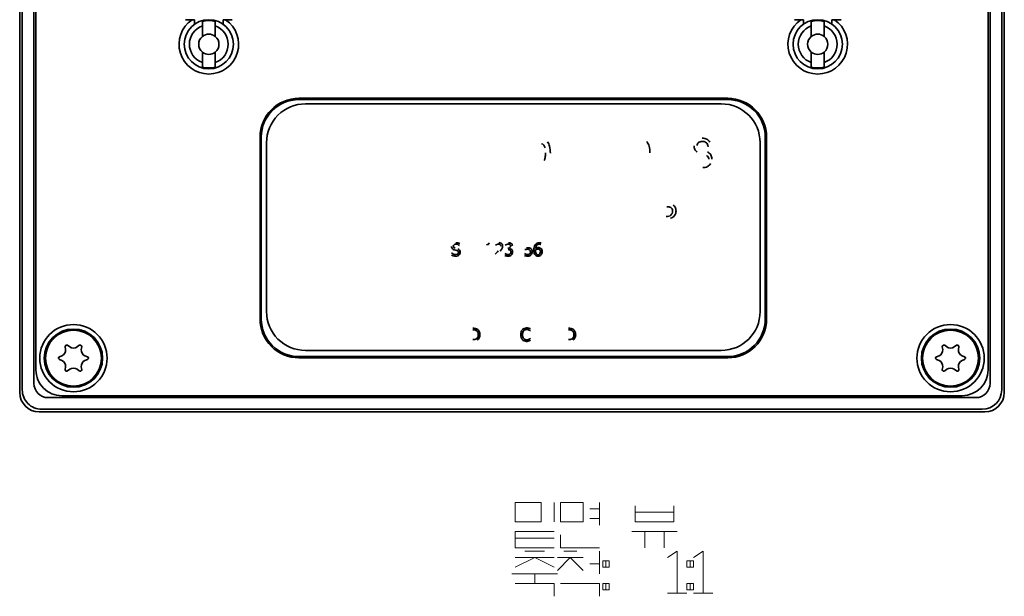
# Model space of a CAD drawing. Extents: x 143 to 572, y 61 to 374.
# Tile 2 of 6: x 259 to 335, y 271 to 315. Entities that reach past the tile are written whole.
import ezdxf

# ---------------------------------------------------------------- set-up
doc = ezdxf.new("R2010")
doc.units = 0

msp = doc.modelspace()

# ---------------------------------------------------------------- linework, layer by layer
at = {"color": 7, "lineweight": 35}
for p, q in [((259, 286.399), (259, 359.399)), ((259.2, 359.199), (259.2, 286.599)), ((334.8, 286.599), (334.8, 359.199)), ((335, 359.399), (335, 286.399)), ((333.9, 358.699), (333.9, 287.099)), ((333.75, 288.149), (333.75, 357.649)), ((260.1, 287.099), (260.1, 353.367)), ((260.25, 352.897), (260.25, 288.149)), ((280.549, 309.124), (313.649, 309.124)), ((313.649, 309.024), (280.549, 309.024)), ((313.149, 308.699), (281.049, 308.699)), ((281.049, 289.649), (313.149, 289.649)), ((280.549, 289.174), (313.649, 289.174)), ((313.649, 289.074), (280.549, 289.074)), ((332.8, 285.999), (261.2, 285.999)), ((262.25, 286.149), (331.75, 286.149)), ((260.7, 285.099), (333.3, 285.099)), ((333.5, 284.899), (260.5, 284.899))]:
    msp.add_line(p, q, dxfattribs=at)
at = {"color": 7, "lineweight": 35, "ltscale": 0.012596}
for p, q in [((272.303, 315.199), (271.799, 315.199)), ((275.399, 315.199), (274.895, 315.199)), ((319.303, 315.199), (318.799, 315.199)), ((322.399, 315.199), (321.895, 315.199))]:
    msp.add_line(p, q, dxfattribs=at)
at = {"color": 7, "lineweight": 35, "ltscale": 0.004903}
for p, q in [((272.303, 315.199), (272.499, 315.199)), ((274.699, 315.199), (274.895, 315.199)), ((319.303, 315.199), (319.499, 315.199)), ((321.699, 315.199), (321.895, 315.199))]:
    msp.add_line(p, q, dxfattribs=at)
at = {"color": 7, "lineweight": 35, "ltscale": 0.00877}
for p, q in [((272.499, 315.199), (272.499, 314.848)), ((274.699, 314.848), (274.699, 315.199)), ((319.499, 315.199), (319.499, 314.848)), ((321.699, 314.848), (321.699, 315.199))]:
    msp.add_line(p, q, dxfattribs=at)
at = {"color": 7, "lineweight": 35, "ltscale": 0.008784}
for p, q in [((273.099, 314.711), (273.099, 315.063)), ((274.099, 315.063), (274.099, 314.711)), ((320.099, 314.711), (320.099, 315.063)), ((321.099, 315.063), (321.099, 314.711))]:
    msp.add_line(p, q, dxfattribs=at)
at = {"color": 7, "lineweight": 35, "ltscale": 0.020224}
for p, q in [((273.099, 313.902), (273.099, 314.711)), ((274.099, 314.711), (274.099, 313.902)), ((320.099, 313.902), (320.099, 314.711)), ((321.099, 314.711), (321.099, 313.902)), ((273.099, 311.887), (273.099, 312.696)), ((274.099, 312.696), (274.099, 311.887)), ((320.099, 311.887), (320.099, 312.696)), ((321.099, 312.696), (321.099, 311.887))]:
    msp.add_line(p, q, dxfattribs=at)
at = {"color": 7, "lineweight": 35, "ltscale": 0.008783}
for p, q in [((273.099, 311.536), (273.099, 311.887)), ((274.099, 311.887), (274.099, 311.536)), ((320.099, 311.536), (320.099, 311.887)), ((321.099, 311.887), (321.099, 311.536))]:
    msp.add_line(p, q, dxfattribs=at)
at = {"color": 7, "lineweight": 35, "ltscale": 0.35125}
for p, q in [((277.549, 292.074), (277.549, 306.124)), ((277.649, 306.124), (277.649, 292.074)), ((316.549, 292.074), (316.549, 306.124)), ((316.649, 306.124), (316.649, 292.074))]:
    msp.add_line(p, q, dxfattribs=at)
at = {"color": 7, "lineweight": 35, "ltscale": 0.32625}
for p, q in [((278.049, 305.699), (278.049, 292.649)), ((316.149, 292.649), (316.149, 305.699))]:
    msp.add_line(p, q, dxfattribs=at)
at = {"color": 7, "lineweight": 35, "ltscale": 0.001562}
msp.add_line((299.13, 297.969), (299.193, 297.966), dxfattribs=at)
at = {"color": 7, "lineweight": 35, "ltscale": 0.002472}
msp.add_line((292.659, 297.39), (292.563, 297.413), dxfattribs=at)
at = {"color": 7, "lineweight": 35, "ltscale": 0.002187}
msp.add_line((292.744, 297.368), (292.659, 297.39), dxfattribs=at)
at = {"color": 7, "lineweight": 35, "ltscale": 0.004349}
msp.add_line((295.697, 297.092), (295.823, 297.213), dxfattribs=at)
at = {"color": 7, "lineweight": 35, "ltscale": 0.001267}
msp.add_line((295.768, 297.797), (295.725, 297.769), dxfattribs=at)
at = {"color": 7, "lineweight": 35, "ltscale": 0.002807}
msp.add_line((296.161, 297.41), (296.087, 297.326), dxfattribs=at)
at = {"color": 7, "lineweight": 35, "ltscale": 0.001268}
msp.add_line((296.517, 297.796), (296.475, 297.768), dxfattribs=at)
at = {"color": 7, "lineweight": 35, "ltscale": 0.002233}
msp.add_line((298.088, 297.451), (298, 297.435), dxfattribs=at)
at = {"color": 7, "lineweight": 35, "ltscale": 0.001201}
msp.add_line((298.129, 297.566), (298.177, 297.571), dxfattribs=at)
at = {"color": 7, "lineweight": 35, "ltscale": 0.001074}
msp.add_line((298.177, 297.571), (298.22, 297.572), dxfattribs=at)
at = {"color": 7, "lineweight": 35, "ltscale": 0.00087152}
msp.add_line((298.818, 297.36), (298.819, 297.395), dxfattribs=at)
at = {"color": 7, "lineweight": 35, "ltscale": 0.000710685}
msp.add_line((298.819, 297.395), (298.82, 297.423), dxfattribs=at)
at = {"color": 7, "lineweight": 35, "ltscale": 0.00128}
msp.add_line((297.968, 297.128), (298.013, 297.102), dxfattribs=at)
at = {"color": 7, "lineweight": 35, "ltscale": 0.001734}
msp.add_line((298.013, 297.102), (298.076, 297.075), dxfattribs=at)
at = {"color": 7, "lineweight": 35, "ltscale": 0.00189}
msp.add_line((298.076, 297.075), (298.149, 297.053), dxfattribs=at)
at = {"color": 7, "lineweight": 35, "ltscale": 0.00177}
msp.add_line((298.301, 291.357), (298.368, 291.331), dxfattribs=at)
at = {"color": 7, "lineweight": 35, "ltscale": 0.001862}
msp.add_line((298.368, 291.331), (298.434, 291.298), dxfattribs=at)
at = {"color": 7, "lineweight": 35, "ltscale": 0.001494}
msp.add_line((298.424, 291.138), (298.378, 291.177), dxfattribs=at)
at = {"color": 7, "lineweight": 35, "ltscale": 0.001727}
msp.add_line((298.434, 290.433), (298.372, 290.403), dxfattribs=at)
at = {"color": 7, "lineweight": 35, "ltscale": 0.001414}
msp.add_line((298.382, 290.554), (298.425, 290.592), dxfattribs=at)
at = {"color": 7, "lineweight": 35, "ltscale": 0.0053}
for p, q in [((262.543, 289.724), (262.516, 289.934)), ((262.701, 290.041), (262.869, 289.912)), ((263.431, 289.912), (263.599, 290.041)), ((263.784, 289.934), (263.757, 289.724)), ((330.243, 289.724), (330.216, 289.934)), ((330.401, 290.041), (330.569, 289.912)), ((331.131, 289.912), (331.299, 290.041)), ((331.484, 289.934), (331.457, 289.724)), ((262.066, 289.156), (262.262, 289.237)), ((262.262, 288.861), (262.066, 288.942)), ((264.038, 289.237), (264.234, 289.156)), ((264.234, 288.942), (264.038, 288.861)), ((329.766, 289.156), (329.962, 289.237)), ((329.962, 288.861), (329.766, 288.942)), ((331.738, 289.237), (331.934, 289.156)), ((331.934, 288.942), (331.738, 288.861)), ((262.516, 288.164), (262.543, 288.374)), ((262.869, 288.186), (262.701, 288.057)), ((263.599, 288.057), (263.431, 288.186)), ((263.757, 288.374), (263.784, 288.164)), ((330.216, 288.164), (330.243, 288.374)), ((330.569, 288.186), (330.401, 288.057)), ((331.299, 288.057), (331.131, 288.186)), ((331.457, 288.374), (331.484, 288.164))]:
    msp.add_line(p, q, dxfattribs=at)
at = {"color": 7, "lineweight": 35}
for points in [[(312.008, 305.689), (311.839, 305.778), (311.699, 305.793)], [(295.177, 297.844), (295.21, 297.877), (295.232, 297.954)], [(295.974, 297.972), (296.158, 297.925), (296.193, 297.897)], [(298.911, 297.769), (298.84, 297.632), (298.82, 297.519)], [(299.195, 297.269), (299.161, 297.122), (299.145, 297.096)], [(292.644, 297.048), (292.784, 297.076), (292.811, 297.094)]]:
    msp.add_lwpolyline(points, dxfattribs=at)
at = {"color": 7, "lineweight": 13}
for points in [[(297.25, 277.899), (299.25, 277.899), (299.25, 276.399), (297.25, 276.399)], [(300.75, 277.899), (302.5, 277.899), (302.5, 276.399), (300.75, 276.399)], [(304, 273.399), (304.5, 273.399), (304.5, 272.899), (304, 272.899)], [(310.5, 273.399), (311, 273.399), (311, 272.899), (310.5, 272.899)], [(304, 271.649), (304.5, 271.649), (304.5, 271.149), (304, 271.149)], [(310.5, 271.649), (311, 271.649), (311, 271.149), (310.5, 271.149)]]:
    msp.add_lwpolyline(points, close=True, dxfattribs=at)
for points in [[(300.25, 277.899), (300.25, 276.399)], [(303.75, 277.899), (303.75, 276.149)], [(306.5, 277.649), (306.5, 276.399), (309.5, 276.399), (309.5, 277.649), (309.5, 277.149), (306.5, 277.149)], [(303, 277.399), (303.75, 277.399)], [(303, 276.649), (303.75, 276.649)], [(300.25, 275.649), (297.25, 275.649), (297.25, 274.399), (300.25, 274.399)], [(297.25, 275.149), (300.25, 275.149)], [(300.75, 275.399), (300.75, 274.399), (303.75, 274.399)], [(306.25, 275.649), (309.75, 275.649)], [(307.25, 275.649), (307.25, 274.399)], [(308.75, 275.649), (308.75, 274.399)], [(297.25, 273.649), (300.25, 273.649)], [(297.25, 272.899), (298.75, 273.649), (300.25, 272.899)], [(298, 274.149), (299.5, 274.149)], [(300.5, 273.649), (302.5, 273.649)], [(300.5, 272.649), (301.5, 273.649), (302.5, 272.649)], [(301, 274.149), (302, 274.149)], [(303.75, 274.149), (303.75, 272.399)], [(309, 273.649), (309.75, 274.149)], [(309.75, 274.149), (309.75, 270.899)], [(311, 273.649), (311.75, 274.149)], [(311.75, 274.149), (311.75, 270.899)], [(303, 273.149), (303.75, 273.149)], [(304.25, 273.399), (304.25, 272.899)], [(310.75, 273.399), (310.75, 272.899)], [(297, 272.399), (300.5, 272.399)], [(298.75, 272.399), (298.75, 271.649)], [(297.25, 271.649), (300.25, 271.649), (300.25, 270.649)], [(300.75, 271.649), (303.75, 271.649), (303.75, 270.649)], [(304.25, 271.649), (304.25, 271.149)], [(310.75, 271.649), (310.75, 271.149)], [(309, 270.899), (310.5, 270.899)], [(311, 270.899), (312.5, 270.899)]]:
    msp.add_lwpolyline(points, dxfattribs=at)
at = {"color": 7, "lineweight": 35}
for centre, radius in [((273.599, 313.299), 1.9), ((320.599, 313.299), 1.9), ((263.15, 289.049), 2.6), ((263.15, 289.049), 2.25), ((263.15, 289.049), 2.16), ((330.85, 289.049), 2.6), ((330.85, 289.049), 2.25), ((330.85, 289.049), 2.16)]:
    msp.add_circle(centre, radius, dxfattribs=at)
for centre, radius, start, end in [((273.599, 313.299), 2.3, 124.30115, 55.69885), ((273.599, 313.299), 1.498, 109.49724, 250.50276), ((273.599, 313.299), 1.833, 74.17054, 105.82946), ((273.599, 313.299), 1.498, 289.49724, 70.50276), ((320.599, 313.299), 2.3, 124.30115, 55.69885), ((320.599, 313.299), 1.498, 109.49724, 250.50276), ((320.599, 313.299), 1.833, 74.17054, 105.82946), ((320.599, 313.299), 1.498, 289.49724, 70.50276), ((273.599, 313.299), 0.783, 129.65491, 230.34509), ((273.599, 313.299), 0.783, 50.34509, 129.65491), ((273.599, 313.299), 0.783, 309.65491, 50.34509), ((320.599, 313.299), 0.783, 129.65491, 230.34509), ((320.599, 313.299), 0.783, 50.34509, 129.65491), ((320.599, 313.299), 0.783, 309.65491, 50.34509), ((273.599, 313.299), 0.783, 230.34509, 309.65491), ((320.599, 313.299), 0.783, 230.34509, 309.65491), ((273.599, 313.299), 1.833, 254.17054, 285.82946), ((320.599, 313.299), 1.833, 254.17054, 285.82946), ((280.549, 306.124), 3, 90, 179.99999), ((280.549, 306.124), 2.9, 90, 179.99999), ((281.049, 305.699), 3, 90, 180.00001), ((313.149, 305.699), 3, 0, 90), ((313.649, 306.124), 3, 0, 90), ((313.649, 306.124), 2.9, 0, 90), ((299.193, 305.295), 0.334, 40.55847, 76.13383), ((298.954, 305.174), 0.974, 14.47147, 37.30178), ((306.619, 305.157), 1.001, 15.56553, 38.31773), ((311.577, 305.476), 0.294, 129.50267, 181.69336), ((311.71, 305.307), 0.742, 63.32692, 91.51456), ((311.78, 305.467), 0.567, 29.03647, 62.36832), ((299.046, 305.191), 0.515, 11.12252, 38.72025), ((297.792, 304.862), 1.792, 349.16549, 1.34636), ((298.007, 304.935), 1.953, 358.60137, 14.32727), ((305.903, 304.959), 1.745, 358.82736, 15.52823), ((311.63, 305.433), 0.576, 178.98688, 206.34921), ((311.588, 305.417), 0.531, 206.83017, 234.8593), ((311.832, 304.441), 0.599, 32.45812, 64.70384), ((311.803, 304.453), 0.617, 358.27652, 30.09338), ((298.985, 304.622), 0.575, 327.57576, 350.33027), ((311.873, 304.409), 0.323, 31.77841, 63.30915), ((311.816, 304.376), 0.59, 297.81422, 331.04766), ((311.861, 304.418), 0.329, 358.57836, 29.29133), ((311.749, 304.552), 0.779, 268.21637, 296.13799), ((308.966, 299.918), 0.835, 78.96029, 91.76349), ((309.057, 300.369), 0.374, 57.50784, 79.41165), ((309.1, 300.452), 0.281, 25.70203, 55.90945), ((309.039, 300.348), 0.337, 313.59166, 340.76852), ((309.035, 300.431), 0.349, 358.02283, 24.12205), ((308.862, 300.404), 0.522, 341.40143, 1.65284), ((309.165, 300.454), 0.502, 29.79591, 57.52884), ((309.068, 300.417), 0.593, 324.41631, 2.1727), ((309.136, 300.46), 0.525, 357.8458, 27.67642), ((308.953, 300.637), 0.638, 266.10904, 284.84302), ((309.013, 300.398), 0.39, 285.23145, 311.2751), ((309.03, 300.473), 0.656, 289.24238, 322.37342), ((292.674, 297.238), 0.73, 77.78861, 90.34541), ((292.698, 297.352), 0.614, 63.97893, 77.70712), ((296.736, 297.514), 0.457, 75.98898, 91.01209), ((296.771, 297.677), 0.291, 54.94836, 75.03613), ((299.096, 297.591), 0.373, 115.98984, 144.47461), ((299.12, 297.527), 0.442, 88.66771, 115.1986), ((299.168, 297.717), 0.25, 72.45129, 84.40646), ((292.622, 297.676), 0.289, 178.83095, 199.63343), ((292.668, 297.531), 0.485, 226.75653, 247.7537), ((292.574, 297.663), 0.239, 200.51118, 222.55127), ((292.589, 297.683), 0.264, 223.52308, 243.25069), ((292.682, 297.877), 0.479, 243.75952, 255.62738), ((292.607, 297.699), 0.136, 125.36143, 181.24461), ((292.619, 297.688), 0.147, 176.78025, 219.2758), ((292.644, 297.731), 0.195, 224.25346, 257.47062), ((292.666, 297.611), 0.242, 87.06181, 124.54358), ((292.679, 297.464), 0.39, 66.47223, 90.12183), ((292.703, 297.191), 0.181, 42.11775, 77.13551), ((292.738, 297.207), 0.289, 40.14641, 76.12737), ((292.719, 297.21), 0.148, 308.34478, 1.9524), ((292.667, 297.413), 0.441, 48.81529, 67.64149), ((292.714, 297.223), 0.153, 357.08404, 35.99079), ((292.751, 297.245), 0.255, 357.97252, 35.50146), ((292.709, 297.237), 0.297, 336.81717, 359.80142), ((295.048, 298.124), 0.31, 265.84911, 294.67108), ((295.956, 297.492), 0.358, 111.83003, 121.64649), ((296.005, 297.382), 0.478, 103.62851, 112.41698), ((293.805, 299.271), 2.883, 314.42216, 317.7434), ((295.965, 297.552), 0.303, 90.18868, 103.94649), ((295.967, 297.638), 0.218, 72.51623, 90.71264), ((295.984, 297.695), 0.158, 49.46091, 72.14238), ((295.997, 297.714), 0.135, 21.46206, 48.56454), ((295.942, 297.694), 0.194, 358.72291, 20.93262), ((295.71, 297.784), 0.585, 320.32615, 330.63626), ((296.01, 297.711), 0.262, 356.91874, 45.46798), ((295.878, 297.693), 0.395, 330.22261, 344.65716), ((295.868, 297.693), 0.405, 345.06577, 0.60983), ((296.741, 297.42), 0.437, 112.53632, 120.8073), ((296.778, 297.308), 0.555, 103.90083, 111.59261), ((296.717, 297.554), 0.302, 90.05751, 103.97194), ((296.7, 297.787), 0.238, 267.22792, 304.73057), ((296.703, 297.009), 0.429, 79.16971, 90.4419), ((296.719, 297.555), 0.301, 77.74621, 90.34948), ((296.748, 297.69), 0.162, 56.07198, 77.68368), ((296.753, 297.261), 0.172, 55.23973, 79.5526), ((296.744, 297.707), 0.147, 308.09188, 3.68987), ((296.769, 297.725), 0.122, 27.54159, 54.89869), ((296.76, 297.113), 0.392, 67.46491, 77.8256), ((296.771, 297.294), 0.135, 23.10131, 53.67249), ((296.691, 297.25), 0.221, 317.96758, 338.0916), ((296.754, 297.72), 0.137, 358.27381, 26.48268), ((296.689, 297.265), 0.222, 357.9203, 21.5993), ((296.663, 297.249), 0.248, 340.72088, 1.9082), ((296.828, 297.278), 0.214, 45.97075, 67.47598), ((296.817, 297.743), 0.211, 26.69263, 54.72526), ((296.83, 297.278), 0.213, 22.03336, 46.20105), ((296.787, 297.736), 0.241, 358.56804, 24.92498), ((296.717, 297.244), 0.33, 338.49509, 0.58862), ((296.763, 297.256), 0.284, 358.24388, 21.1406), ((298.198, 296.746), 0.714, 90.00746, 98.8571), ((298.202, 297.074), 0.385, 76.62771, 90.61207), ((298.231, 296.994), 0.578, 78.12911, 91.11065), ((298.254, 297.288), 0.165, 49.50519, 77.1248), ((298.284, 297.298), 0.27, 51.66046, 75.91356), ((298.267, 297.299), 0.148, 22.78661, 50.35073), ((298.207, 297.239), 0.208, 320.40839, 342.38603), ((298.192, 297.277), 0.226, 357.88765, 20.5261), ((298.116, 297.263), 0.302, 343.26487, 1.16563), ((298.301, 297.31), 0.25, 25.01689, 52.99937), ((298.203, 297.283), 0.352, 357.63089, 22.24381), ((298.175, 297.264), 0.379, 339.95161, 0.56639), ((299.64, 297.402), 0.957, 166.49209, 180.70876), ((299.43, 297.371), 0.748, 178.55571, 195.93197), ((299.233, 297.499), 0.539, 145.01731, 166.46851), ((299.07, 297.268), 0.373, 195.97189, 221.80071), ((299.545, 297.361), 0.727, 180.08696, 193.40124), ((299.067, 297.169), 0.428, 110.29784, 125.16088), ((299.015, 297.122), 0.359, 107.49449, 122.90533), ((299.036, 297.233), 0.202, 191.59797, 223.0237), ((299.001, 297.162), 0.316, 90.46112, 107.22368), ((299.102, 297.594), 0.259, 87.59231, 137.43248), ((299.025, 297.267), 0.322, 89.33455, 109.31112), ((299.011, 297.262), 0.216, 75.17021, 93.36869), ((299.035, 297.191), 0.398, 76.12474, 90.97595), ((299.015, 297.282), 0.196, 55.26595, 74.71515), ((299.115, 297.553), 0.301, 76.37351, 90.40682), ((299.025, 297.315), 0.164, 20.58495, 51.65266), ((299.05, 297.312), 0.278, 51.70247, 73.11619), ((298.921, 297.28), 0.274, 357.74152, 19.7552), ((299.131, 297.6), 0.251, 64.72667, 77.47813), ((299.072, 297.329), 0.251, 22.44142, 53.23059), ((298.941, 297.284), 0.389, 358.65239, 21.21376), ((298.942, 297.271), 0.388, 339.16858, 0.60594), ((292.742, 297.88), 0.964, 244.42962, 253.57384), ((292.639, 297.59), 0.658, 255.0171, 271.29075), ((292.651, 297.471), 0.423, 246.74348, 269.03306), ((292.667, 297.362), 0.429, 268.20453, 288.90173), ((292.683, 297.277), 0.343, 291.05114, 312.49012), ((292.727, 297.225), 0.276, 313.0399, 337.5894), ((296.699, 297.539), 0.606, 244.62209, 257.06005), ((296.745, 297.565), 0.524, 235.6165, 249.6339), ((296.707, 297.428), 0.383, 247.74865, 269.5168), ((296.713, 297.549), 0.62, 256.06577, 269.9841), ((296.703, 297.321), 0.275, 270.20544, 287.6751), ((296.719, 297.326), 0.396, 269.01684, 289.74301), ((296.742, 297.207), 0.155, 286.73066, 317.01652), ((296.754, 297.222), 0.286, 290.30059, 315.7582), ((296.732, 297.24), 0.314, 316.10962, 338.14171), ((298.194, 297.484), 0.551, 244.72292, 258.01687), ((298.22, 297.566), 0.636, 257.20512, 270.00445), ((298.219, 297.372), 0.327, 257.60293, 270.70574), ((298.226, 297.292), 0.362, 269.09926, 291.89181), ((298.223, 297.264), 0.219, 269.98686, 291.04697), ((298.242, 297.214), 0.165, 291.05854, 319.26904), ((298.249, 297.234), 0.3, 292.03329, 316.51898), ((298.229, 297.245), 0.322, 317.44935, 339.88096), ((298.995, 297.206), 0.274, 222.55725, 247.62149), ((299.029, 297.221), 0.188, 221.82855, 244.43279), ((299.009, 297.252), 0.323, 248.46284, 270.75365), ((299.007, 297.179), 0.14, 245.40922, 272.93729), ((299.017, 297.241), 0.312, 269.29285, 292.52824), ((299.024, 297.195), 0.156, 266.11181, 320.58091), ((299.014, 297.235), 0.307, 293.4455, 316.44596), ((299.004, 297.245), 0.321, 316.40521, 339.54849), ((281.049, 292.649), 3, 179.99999, 270), ((313.149, 292.649), 3, 270, 360), ((280.549, 292.074), 3, 179.99999, 270), ((280.549, 292.074), 2.9, 179.99999, 270), ((313.649, 292.074), 3, 270, 0), ((313.649, 292.074), 2.9, 270, 0), ((293.993, 290.442), 0.923, 77.86501, 91.69318), ((293.988, 290.595), 0.655, 78.07864, 91.32014), ((294.051, 290.889), 0.353, 58.19915, 78.20278), ((294.077, 290.894), 0.463, 57.78763, 76.28952), ((294.085, 290.94), 0.292, 24.61896, 58.62839), ((294.085, 290.924), 0.433, 26.20426, 56.48377), ((293.97, 290.88), 0.556, 358.33774, 25.06435), ((298.354, 290.878), 0.678, 162.42643, 181.20785), ((298.16, 290.932), 0.477, 138.97969, 161.55732), ((298.101, 290.978), 0.402, 113.29034, 138.4539), ((298.193, 290.938), 0.369, 141.81729, 164.38442), ((298.127, 290.978), 0.292, 115.02483, 139.9133), ((298.118, 290.922), 0.461, 89.10293, 112.46152), ((298.124, 290.982), 0.287, 89.78526, 114.71135), ((298.131, 290.904), 0.365, 74.52106, 90.95147), ((298.129, 290.802), 0.58, 80.93668, 90.29458), ((298.119, 290.746), 0.637, 73.38038, 80.90256), ((298.111, 290.856), 0.416, 61.30794, 73.7082), ((298.103, 290.832), 0.441, 51.30025, 61.79211), ((301.381, 290.442), 0.923, 77.86501, 91.69318), ((301.376, 290.595), 0.655, 78.07864, 91.32014), ((301.439, 290.889), 0.353, 58.19915, 78.20278), ((301.466, 290.894), 0.463, 57.78763, 76.28952), ((301.473, 290.94), 0.292, 24.61896, 58.62839), ((301.473, 290.924), 0.433, 26.20426, 56.48377), ((301.358, 290.88), 0.556, 358.33774, 25.06435), ((293.997, 291.073), 0.594, 267.59404, 282.67061), ((294.048, 290.847), 0.362, 282.76856, 303.75197), ((294.099, 290.778), 0.276, 302.95969, 337.26499), ((294.078, 290.805), 0.435, 304.112, 334.36006), ((293.923, 290.879), 0.465, 358.29059, 23.16966), ((293.901, 290.85), 0.487, 338.3708, 1.7966), ((293.985, 290.855), 0.542, 333.93279, 0.9642), ((298.378, 290.851), 0.702, 178.95904, 197.4988), ((298.134, 290.775), 0.446, 197.5754, 221.73331), ((298.085, 290.735), 0.382, 222.2266, 248.37666), ((298.414, 290.872), 0.599, 163.97762, 180.80544), ((298.38, 290.851), 0.565, 178.69752, 196.88814), ((298.201, 290.801), 0.379, 197.46659, 219.09954), ((298.12, 290.74), 0.278, 219.97004, 245.66293), ((298.118, 290.829), 0.482, 248.78855, 270.61472), ((298.124, 290.753), 0.291, 246.05378, 270.25311), ((298.134, 290.877), 0.53, 268.86313, 279.42508), ((298.128, 290.845), 0.383, 269.45686, 285.58472), ((298.089, 291), 0.659, 281.50006, 288.80582), ((298.118, 290.883), 0.423, 285.58408, 298.35269), ((298.151, 290.873), 0.519, 286.81032, 295.16187), ((298.071, 290.947), 0.501, 299.5823, 308.36743), ((301.386, 291.073), 0.594, 267.59404, 282.67061), ((301.436, 290.847), 0.362, 282.76856, 303.75197), ((301.487, 290.778), 0.276, 302.95969, 337.26499), ((301.467, 290.805), 0.435, 304.11201, 334.36006), ((301.312, 290.879), 0.465, 358.29059, 23.16966), ((301.29, 290.85), 0.487, 338.3708, 1.7966), ((301.373, 290.855), 0.542, 333.93279, 0.96419), ((262.085, 289.664), 0.462, 292.5, 7.5), ((262.63, 289.949), 0.116, 52.5, 187.49999), ((263.15, 290.278), 0.462, 232.5, 307.5), ((263.67, 289.949), 0.116, 352.5, 127.5), ((264.215, 289.664), 0.462, 172.50001, 247.5), ((329.785, 289.664), 0.462, 292.5, 7.5), ((330.33, 289.949), 0.116, 52.5, 187.49999), ((330.85, 290.278), 0.462, 232.5, 307.5), ((331.37, 289.949), 0.116, 352.5, 127.5), ((331.915, 289.664), 0.462, 172.50001, 247.5), ((262.111, 289.049), 0.116, 112.5, 247.5), ((262.085, 288.434), 0.462, 352.5, 67.5), ((264.215, 288.434), 0.462, 112.5, 187.49999), ((264.19, 289.049), 0.116, 292.5, 67.5), ((329.81, 289.049), 0.116, 112.5, 247.5), ((329.785, 288.434), 0.462, 352.5, 67.5), ((331.915, 288.434), 0.462, 112.5, 187.49999), ((331.889, 289.049), 0.116, 292.5, 67.5), ((262.25, 288.149), 2, 179.99999, 270), ((262.63, 288.149), 0.116, 172.50001, 307.5), ((263.15, 287.82), 0.462, 52.5, 127.5), ((263.67, 288.149), 0.116, 232.5, 7.5), ((330.33, 288.149), 0.116, 172.50001, 307.5), ((330.85, 287.82), 0.462, 52.5, 127.5), ((331.37, 288.149), 0.116, 232.5, 7.5), ((331.75, 288.149), 2, 270, 0), ((260.7, 286.599), 1.5, 179.99999, 270), ((261.2, 287.099), 1.1, 180.00001, 270), ((332.8, 287.099), 1.1, 270, 360), ((333.3, 286.599), 1.5, 270, 360), ((260.5, 286.399), 1.5, 180.00001, 270), ((333.5, 286.399), 1.5, 270, 360)]:
    msp.add_arc(centre, radius, start, end, dxfattribs=at)
for centre, major_axis, ratio, start_param, end_param in [((536.307, 91.085), (224.939, -214.596), 0.03087, 3.109247, 3.138344), ((137.625, 95.475), (-174.369, -210.227), 0.034128, 3.107076, 3.139502)]:
    msp.add_ellipse(centre, major_axis=major_axis, ratio=ratio, start_param=start_param, end_param=end_param, dxfattribs=at)

doc.saveas('drawing.dxf')
